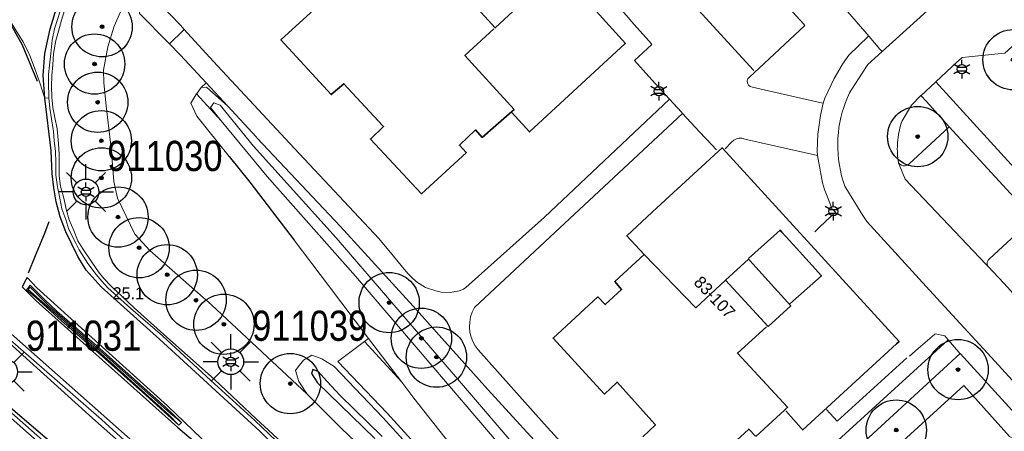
# Model space of a CAD drawing. Header units: metres. Extents: x 169249 to 194689, y 406250 to 412203.
# Tile 29 of 35: x 169959 to 170040, y 406946 to 406980. Entities that reach past the tile are written whole.
import ezdxf
from ezdxf.enums import TextEntityAlignment as Align

# ---------------------------------------------------------------- set-up
doc = ezdxf.new("R2010")
doc.units = ezdxf.units.M
doc.layers.get('0').update_dxf_attribs({"lineweight": 25})
for name, color, linetype, lineweight in [('B-WE-GR-BOOM-S', 90, 'Continuous', 25), ('B-WE-GW-TALUD_KRUIN-G', 90, 'Continuous', 18), ('B-WE-GW-TALUD_TEEN-G', 90, 'Continuous', 18), ('B-WE-IE-TERREINAFSCHEIDING_KUNSTMATIG_MUUR-G', 90, 'IE-TERREINAFSCHEIDING-KUNSTMATIG-DICHT', 18), ('B-WE-KL-ET_LS_OV_LICHTMAST-S', 190, 'Continuous', 25), ('B-WE-OG-BREUKLIJN-G', 7, 'Continuous', 18), ('B-WE-OG-TOPOGRAFIE_BEBOUWING-G', 1, 'Continuous', 35), ('B-WE-OG-TOPOGRAFIE_TERREIN_GROEN-GV', 92, 'Continuous', 18), ('B-WE-OG-TOPOGRAFIE_WATER-GV', 160, 'Continuous', 18), ('B-WE-OG-TOPOGRAFIE_WEG_BERM-GV', 62, 'Continuous', 18), ('B-WE-OG-TOPOGRAFIE_WEG_PARKEERPLAATS-G', 191, 'Continuous', 18), ('B-WE-OG-TOPOGRAFIE_WEG_RIJWEG-GV', 252, 'Continuous', 18), ('B-WE-OG-TOPOGRAFIE_WEG_VERHARD-G', 252, 'Continuous', 18), ('B-WE-OG-TOPOGRAFIE_WEG_VOETPAD-GV', 31, 'Continuous', 18)]:
    doc.layers.add(name, color=color, linetype=linetype, lineweight=lineweight)
for name, color, linetype in [('B-WE-OG-TOPOGRAFIE_WATER_SLOOT-GV', 7, 'Continuous'), ('B-WE-OG-TOPOGRAFIE_WEG_VERKEERSEILAND-GV', 7, 'Continuous'), ('B-WE-VW-MARKERING-G', 7, 'Continuous'), ('Label_Nummeraanduidingreeks', 7, 'Continuous'), ('Label_Puntobject', 7, 'Continuous')]:
    doc.layers.add(name, color=color, linetype=linetype)
doc.styles.add('ARIAL', font='ARIALN.TTF', dxfattribs={"height": 1})
doc.styles.add('NLCS-ISO', font='txt')
doc.linetypes.add('IE-TERREINAFSCHEIDING-KUNSTMATIG-DICHT', pattern='A,8,-1,[82,NLCS.SHX,S=0.75,R=90,X=0,Y=0],-1', length=10)

# ---------------------------------------------------------------- blocks, each defined once
blk = doc.blocks.new('SGR-BOOM_01')
at = {"ltscale": 0.1}
h = blk.add_hatch(color=256, dxfattribs=at)
edge = h.paths.add_edge_path()
edge.add_arc((0, 0), 0.15, 0, 360)
for radius in [2.5, 0.045]:
    blk.add_circle((0, 0), radius)
blk.add_circle((0, 0), 0.15, dxfattribs=at)
blk = doc.blocks.new('B-SIE-WEG_LICHTMAST-SO')
at = {"ltscale": 0.1}
for p, q in [((-0.334, 0.193), (-0.668, 0.386)), ((0, 0.386), (0, 0.772)), ((0.334, 0.193), (0.668, 0.386)), ((-0.334, -0.193), (-0.668, -0.386)), ((0, -0.386), (0, -0.772)), ((0.334, -0.193), (0.668, -0.386))]:
    blk.add_line(p, q, dxfattribs=at)
at = {"flags": 128}
for points in [[(-0.354, 0.152), (0.354, 0.152)], [(-0.354, -0.152), (0.354, -0.152)]]:
    blk.add_lwpolyline(points, dxfattribs=at)
at = {"ltscale": 0.1}
blk.add_circle((0, 0), 0.386, dxfattribs=at)
at = {"style": 'NLCS-ISO'}
blk.add_attdef('TYPE', text='', height=0.549, dxfattribs=at).set_placement((0, 0.772), align=Align.BOTTOM_CENTER)
blk = doc.blocks.new('LM')
for p, q in [((-0.47, 0.612), (-0.47, 1.834)), ((-1.227, 0.299), (-2.091, 1.163)), ((0.287, 0.298), (1.152, 1.163)), ((-1.54, -0.458), (-2.762, -0.458)), ((0.599, -0.458), (1.822, -0.458)), ((-1.226, -1.215), (-2.091, -2.08)), ((-0.47, -1.527), (-0.47, -2.75)), ((0.286, -1.214), (1.152, -2.08))]:
    blk.add_line(p, q)
blk.add_circle((-0.47, -0.458), 1.07)
at = {"color": 7, "style": 'ARIAL'}
blk.add_attdef('MASTNR.', (1.3, 1.28), '', height=2.5, dxfattribs=at)

msp = doc.modelspace()

# ---------------------------------------------------------------- linework, layer by layer
at = {"layer": 'B-WE-GW-TALUD_KRUIN-G'}
for points in [[(169975.521, 406971.801, 13.334), (169974.957, 406972.484, 13.34), (169974.635, 406972.892, 13.316), (169974.899, 406973.28, 13.316), (169975.413, 406973.088, 13.324), (169978.203, 406969.685, 13.38), (169985.043, 406962.086, 13.324), (169994.93, 406950.599, 13.393), (169996.434, 406948.852, 13.404), (170006.414, 406937.204, 13.388), (170011.956, 406930.483, 13.188), (170013.85, 406927.844, 13.396), (170014.94, 406925.878, 13.46), (170018.561, 406920.588, 13.388), (170024.402, 406911.842, 13.42), (170035.86, 406895.225, 13.356), (170037.789, 406892.293, 13.346), (170039.875, 406889.123, 13.335), (170040.386, 406888.346, 13.332), (170040.253, 406887.964, 13.364), (170039.722, 406887.6, 13.404), (170039.282, 406887.647, 13.404)], [(170039.282, 406887.647, 13.404), (170034.381, 406895.504, 13.388), (170033.888, 406896.224, 13.389), (170028.624, 406903.91, 13.396), (170021.41, 406914.438, 13.484), (170013.876, 406925.655, 13.492), (170012.406, 406927.943, 13.3), (170007.255, 406934.458, 13.356), (170005.409, 406936.717, 13.372), (170000.615, 406942.582, 13.412), (169986.662, 406958.908, 13.22), (169979.336, 406967.182, 13.292), (169975.521, 406971.801, 13.334)]]:
    msp.add_polyline3d(points, dxfattribs=at)
at = {"layer": 'B-WE-GW-TALUD_TEEN-G'}
msp.add_line((169990.482, 406950.136, 12.099), (169987.735, 406953.758, 12.172), dxfattribs=at)
for points in [[(169973.863, 406974.566, 12.688), (169974.289, 406974.579, 12.709), (169976.07, 406973.002, 12.771)], [(170008.04, 406926.618, 11.889), (170006.521, 406928.825, 11.918), (170002.806, 406934.228, 11.881), (169998.42, 406940.005, 11.95), (169991.489, 406948.808, 12.072), (169990.482, 406950.136, 12.099)]]:
    msp.add_polyline3d(points, dxfattribs=at)
at = {"layer": 'B-WE-IE-TERREINAFSCHEIDING_KUNSTMATIG_MUUR-G'}
msp.add_polyline3d([(170032.37, 406952.149, 13.52), (170026.607, 406946.881, 13.52), (170025.697, 406947.856, 13.52)], dxfattribs=at)
at = {"layer": 'B-WE-OG-BREUKLIJN-G'}
msp.add_polyline3d([(169972.23, 406946.795, 12.345), (169971.297, 406947.531, 12.441), (169966.051, 406952.241, 12.558), (169961.216, 406956.466, 12.599), (169959.657, 406958.012, 12.637), (169959.493, 406957.815, 12.649), (169964.957, 406953.041, 12.537), (169971.166, 406947.426, 12.437), (169972.01, 406946.55, 12.367)], dxfattribs=at)
at = {"layer": 'B-WE-OG-TOPOGRAFIE_BEBOUWING-G'}
for points in [[(169987.782, 406985.298, 21.44), (169987.743, 406985.341, 21.44), (169986.348, 406986.876, 21.44), (169994.325, 406994.246, 21.44), (169994.423, 406994.337, 21.44), (170009.027, 406978.207, 21.44), (170009.022, 406978.203, 21.44), (170001.067, 406970.87, 21.44), (169999.582, 406972.522, 21.44)], [(169996.682, 406984.914, 25.06), (169997.915, 406983.577, 25.06), (170000.079, 406981.231, 25.06), (169998.229, 406979.5, 25.06), (169994.707, 406983.384, 25.06), (169996.535, 406985.074, 25.06), (169996.682, 406984.914, 25.06)], [(169984.136, 406981.875, 24.08), (169980.461, 406978.523, 24.08), (169984.643, 406973.977, 24.08), (169985.69, 406974.874, 24.08), (169985.692, 406974.872, 24.08), (169988.896, 406971.41, 24.08), (169988.983, 406971.316, 24.08), (169987.883, 406970.286, 24.08), (169992.106, 406965.761, 24.08), (169992.111, 406965.755, 24.08), (169995.849, 406969.16, 24.08), (169995.838, 406969.172, 24.08), (169995.273, 406969.771, 24.08), (169995.304, 406969.8, 24.08), (169996.585, 406971.023, 24.08), (169996.601, 406971.038, 24.08), (169997.162, 406970.417, 24.08), (169998.281, 406971.402, 24.08), (169999.611, 406972.574, 24.08), (169999.801, 406972.742, 24.08), (169995.719, 406977.216, 24.08), (169998.124, 406979.433, 24.08)], [(170010.594, 406960.719, 21.42), (170010.568, 406960.746, 21.42), (170009.142, 406962.259, 21.42), (170010.85, 406963.836, 21.42), (170011.645, 406964.57, 21.42), (170016.727, 406969.263, 21.42), (170017.051, 406969.562, 21.42), (170017.081, 406969.529, 21.42), (170031.725, 406953.49, 21.42), (170031.515, 406953.298, 21.42), (170023.739, 406946.173, 21.42), (170023.613, 406946.315, 21.42), (170022.338, 406947.757, 21.42)], [(170019.244, 406960.369, 24.09), (170021.856, 406962.736, 24.09), (170022, 406962.577, 24.09), (170023.212, 406961.243, 24.09), (170025.29, 406958.955, 24.09), (170022.68, 406956.623, 24.09)], [(170010.478, 406945.591, 24.02), (170011.515, 406946.593, 24.02), (170011.478, 406946.635, 24.02), (170008.344, 406950.13, 24.02), (170007.294, 406949.134, 24.02), (170007.248, 406949.184, 24.02), (170003.041, 406953.781, 24.02), (170006.742, 406957.193, 24.02), (170007.361, 406956.554, 24.02), (170008.709, 406957.814, 24.02), (170008.164, 406958.475, 24.02), (170010.601, 406960.709, 24.02), (170014.86, 406956.299, 24.02), (170017.3, 406958.562, 24.02)], [(170019.229, 406960.338, 25.07), (170019.372, 406960.179, 25.07), (170020.597, 406958.822, 25.07), (170022.74, 406956.447, 25.07), (170020.878, 406954.752, 25.07), (170017.341, 406958.591, 25.07), (170019.229, 406960.338, 25.07)], [(170020.739, 406954.727, 24.02), (170018.34, 406952.525, 24.02), (170022.488, 406948.052, 24.02), (170022.223, 406947.809, 24.02), (170019.837, 406945.615, 24.02)], [(170019.808, 406945.647, 24.02), (170019.268, 406946.24, 24.02), (170019.239, 406946.213, 24.02), (170017.949, 406945.008, 24.02)]]:
    msp.add_polyline3d(points, dxfattribs=at)
at = {"layer": 'B-WE-OG-TOPOGRAFIE_TERREIN_GROEN-GV'}
msp.add_line((169974.274, 406974.946, 12.78), (169973.863, 406974.566, 12.688), dxfattribs=at)
for points in [[(169973.863, 406974.566, 12.688), (169973.514, 406974.082, 12.678), (169973.47, 406974.021, 12.676)], [(169987.408, 406953.51, 12.159), (169985.196, 406951.833, 12.079), (169989.276, 406947.549, 11.974), (169996.571, 406939.545, 11.837), (170004.295, 406930.802, 11.854), (170008.04, 406926.618, 11.889)]]:
    msp.add_polyline3d(points, dxfattribs=at)
at = {"layer": 'B-WE-OG-TOPOGRAFIE_WATER-GV'}
for p, q in [((169975.521, 406971.801, 9.716), (169973.47, 406974.021, 12.676)), ((169987.735, 406953.758, 12.172), (169987.408, 406953.51, 12.159)), ((169987.408, 406953.51, 12.159), (169990.482, 406950.136, 5.621))]:
    msp.add_line(p, q, dxfattribs=at)
for points in [[(169973.47, 406974.021, 12.676), (169973.322, 406973.816, 12.672), (169972.991, 406973.267, 12.672), (169973.482, 406972.194, 12.65), (169976.176, 406968.839, 12.592)], [(169981.555, 406961.892, 12.388), (169984.405, 406958.151, 12.261), (169987.735, 406953.758, 12.172)], [(169983.862, 406952.051, 12.092), (169983.039, 406952.358, 12.115), (169982.337, 406951.96, 12.114), (169981.904, 406951.4, 12.123), (169981.673, 406951.1, 12.127), (169981.94, 406950.183, 12.148), (169982.649, 406949.126, 12.16)], [(170010.279, 406923.368, 11.847), (170003.922, 406930.469, 11.854), (169996.199, 406939.211, 11.837), (169988.91, 406947.208, 11.974), (169984.88, 406951.439, 12.079), (169983.862, 406952.051, 12.092)], [(169982.649, 406949.126, 12.16), (169985.458, 406946.323, 12.043), (169992.032, 406940.037, 11.942), (169999.691, 406932.132, 11.871), (170008.598, 406922.006, 11.93), (170015.987, 406913.234, 11.968), (170020.901, 406906.98, 11.958), (170021.715, 406906.133, 11.961)]]:
    msp.add_polyline3d(points, dxfattribs=at)
at = {"layer": 'B-WE-OG-TOPOGRAFIE_WATER_SLOOT-GV'}
for points in [[(169976.176, 406968.839, 12.592), (169977.891, 406966.703, 12.554), (169981.555, 406961.892, 12.388)], [(169988.871, 406945.629, 11.432), (169985.378, 406949.029, 11.412), (169984.275, 406950.203, 11.313), (169983.54, 406951.011, 11.265), (169983.111, 406951.182, 11.265), (169982.99, 406950.84, 11.265), (169983.488, 406950.085, 11.265), (169988.257, 406945.449, 11.264)]]:
    msp.add_polyline3d(points, dxfattribs=at)
at = {"layer": 'B-WE-OG-TOPOGRAFIE_WEG_BERM-GV'}
for points in [[(169982.649, 406949.126, 12.16), (169974.698, 406956.536, 12.364), (169969.594, 406961.05, 12.468), (169968.339, 406962.41, 12.526), (169966.92, 406965.372, 12.635), (169966.609, 406966.776, 12.632), (169966.397, 406969.539, 12.64), (169965.975, 406973.044, 12.63), (169965.79, 406974.945, 12.63), (169965.762, 406976.001, 12.621), (169966.11, 406977.922, 12.598), (169966.622, 406979.636, 12.554), (169967.394, 406981.329, 12.526), (169968.212, 406982.601, 12.485), (169968.779, 406983.255, 12.675)], [(169980.845, 406944.855, 12.336), (169978.416, 406947.091, 12.381), (169974.935, 406950.374, 12.436), (169970.762, 406954.073, 12.495), (169968.301, 406956.278, 12.56), (169966.341, 406958.155, 12.622), (169965.825, 406958.673, 12.623), (169965.404, 406959.197, 12.637), (169964.718, 406960.159, 12.657), (169964.027, 406961.179, 12.694), (169963.63, 406961.843, 12.724), (169963.28, 406962.7, 12.727), (169962.912, 406963.594, 12.733), (169962.665, 406964.485, 12.731), (169962.478, 406965.27, 12.748), (169962.19, 406966.39, 12.749), (169962.084, 406967.196, 12.742), (169962.065, 406968.237, 12.743), (169962.064, 406969.035, 12.742), (169962.015, 406969.888, 12.743), (169961.901, 406971.138, 12.733), (169961.714, 406972.061, 12.725), (169961.538, 406972.909, 12.725), (169961.478, 406973.768, 12.728), (169961.449, 406974.679, 12.727), (169961.454, 406975.555, 12.723), (169961.554, 406976.429, 12.715), (169961.591, 406977.381, 12.715), (169961.806, 406978.447, 12.682), (169962.031, 406979.232, 12.67), (169962.261, 406980.138, 12.666), (169962.654, 406981.385, 12.64)]]:
    msp.add_polyline3d(points, dxfattribs=at)
at = {"layer": 'B-WE-OG-TOPOGRAFIE_WEG_PARKEERPLAATS-G'}
for points in [[(169996.965, 406996.432, 12.55), (169997.027, 406996.49, 12.552), (170003.286, 407002.341, 12.72), (170003.384, 407002.233, 12.72), (170013.837, 406990.738, 12.7), (170023.793, 406979.827, 12.651), (170023.905, 406979.704, 12.65), (170019.294, 406975.401, 12.61), (170019.189, 406975.265, 12.607), (170019.141, 406975.1, 12.603), (170019.157, 406974.929, 12.6), (170019.244, 406974.764, 12.603), (170019.391, 406974.647, 12.607), (170019.571, 406974.598, 12.61), (170022.839, 406973.852, 12.538), (170025.402, 406973.267, 12.481), (170025.438, 406973.259, 12.48)], [(170019.688, 406975.979, 12.41), (170019.639, 406976.033, 12.41), (169999.207, 406998.354, 12.43)], [(170012.694, 406973.58, 12.52), (170012.65, 406973.628, 12.52), (170010.971, 406975.48, 12.52), (170009.782, 406976.792, 12.52), (170009.789, 406976.799, 12.52), (170011.232, 406978.129, 12.52), (170010.998, 406978.392, 12.518), (170009.723, 406979.824, 12.51), (170009.083, 406980.556, 12.51), (169996.14, 406995.352, 12.5), (169996.043, 406995.462, 12.5)], [(170013.777, 406972.405, 12.53), (170013.687, 406972.503, 12.529), (170012.694, 406973.58, 12.52)], [(170016.581, 406969.378, 12.51), (170016.191, 406969.799, 12.513), (170015.175, 406970.895, 12.52), (170013.777, 406972.405, 12.53)], [(170035.889, 406971.298, 12.55), (170035.867, 406971.278, 12.55), (170032.533, 406968.206, 12.49), (170032.396, 406968.117, 12.49), (170032.24, 406968.07, 12.49), (170032.077, 406968.068, 12.49), (170031.92, 406968.111, 12.49), (170031.781, 406968.197, 12.49), (170031.671, 406968.317, 12.49)], [(170042.856, 406963.69, 12.55), (170042.809, 406963.741, 12.55), (170042.227, 406964.377, 12.55), (170035.889, 406971.298, 12.55)], [(170024.964, 406968.932, 12.48), (170024.95, 406968.935, 12.48), (170018.934, 406970.281, 12.519), (170018.707, 406970.345, 12.521), (170018.471, 406970.354, 12.521), (170018.328, 406970.325, 12.521), (170018.24, 406970.308, 12.521), (170018.014, 406970.201, 12.52), (170017.821, 406970.04, 12.518), (170017.304, 406969.462, 12.511)], [(170039.114, 406959.707, 12.46), (170039.052, 406959.823, 12.46), (170039.026, 406959.951, 12.46), (170039.04, 406960.082, 12.46), (170039.111, 406960.231, 12.46), (170039.231, 406960.344, 12.46), (170042.856, 406963.69, 12.55)], [(170045.795, 406942.627, 12.42), (170045.782, 406942.615, 12.42), (170045.107, 406941.987, 12.44), (170045.015, 406941.752, 12.445), (170044.99, 406941.501, 12.45), (170045.017, 406941.314, 12.45), (170045.081, 406941.136, 12.45), (170045.18, 406940.975, 12.45), (170048.815, 406936.923, 12.52), (170033.648, 406923.08, 12.52), (170021.885, 406935.971, 12.56), (170021.939, 406936.02, 12.56), (170037.089, 406949.845, 12.56), (170040.88, 406945.636, 12.41), (170041.045, 406945.538, 12.413), (170041.228, 406945.482, 12.417), (170041.419, 406945.471, 12.42), (170041.59, 406945.5, 12.427), (170041.751, 406945.566, 12.433), (170041.894, 406945.664, 12.44), (170042.52, 406946.23, 12.45)]]:
    msp.add_polyline3d(points, dxfattribs=at)
at = {"layer": 'B-WE-OG-TOPOGRAFIE_WEG_RIJWEG-GV'}
for p, q in [((169961.22, 406973.707, 12.607), (169960.893, 406973.676, 12.625)), ((169972.23, 406946.795, 12.345), (169972.01, 406946.55, 12.367))]:
    msp.add_line(p, q, dxfattribs=at)
for points in [[(169961.22, 406973.707, 12.607), (169961.214, 406973.775, 12.607), (169961.197, 406974.921, 12.611), (169961.2, 406975.64, 12.622), (169961.266, 406976.414, 12.607), (169961.382, 406977.373, 12.608), (169961.488, 406978.492, 12.585), (169961.685, 406979.432, 12.578), (169961.938, 406980.185, 12.559), (169962.323, 406981.412, 12.531), (169962.669, 406982.14, 12.53), (169963.034, 406982.95, 12.497), (169963.427, 406983.68, 12.479), (169963.98, 406984.575, 12.443), (169964.466, 406985.281, 12.44), (169965.767, 406986.908, 12.416), (169967.869, 406989.15, 12.396)], [(169960.893, 406973.676, 12.625), (169960.685, 406974.26, 12.623), (169960.437, 406975.024, 12.63), (169960.035, 406976.203, 12.616), (169959.645, 406977.2, 12.609), (169959.103, 406978.304, 12.605), (169958.335, 406979.547, 12.592), (169957.636, 406980.699, 12.593), (169957.047, 406981.546, 12.593), (169956.344, 406982.389, 12.592), (169955.573, 406983.244, 12.59)], [(169981.797, 406943.63, 12.214), (169978.293, 406946.951, 12.279), (169974.647, 406950.269, 12.319), (169970.636, 406953.981, 12.378), (169968.003, 406956.243, 12.411), (169966.116, 406957.941, 12.465), (169965.623, 406958.508, 12.483), (169965.151, 406959.045, 12.485), (169964.463, 406959.963, 12.534), (169963.723, 406961.103, 12.569), (169963.425, 406961.707, 12.58), (169962.863, 406962.775, 12.602), (169962.621, 406963.615, 12.606), (169962.306, 406964.501, 12.606), (169962.115, 406965.396, 12.604), (169961.946, 406966.329, 12.604), (169961.793, 406967.286, 12.623), (169961.783, 406968.367, 12.626), (169961.764, 406969.254, 12.625), (169961.663, 406970.158, 12.628), (169961.616, 406970.923, 12.61), (169961.444, 406971.963, 12.609), (169961.301, 406972.847, 12.611), (169961.22, 406973.707, 12.607)], [(169972.01, 406946.55, 12.367), (169969.228, 406949.081, 12.426), (169965.404, 406952.516, 12.514), (169962.287, 406955.19, 12.576), (169960.142, 406957.136, 12.598), (169959.36, 406957.795, 12.64), (169959.658, 406958.168, 12.624), (169960.898, 406956.942, 12.594), (169961.871, 406956.022, 12.579), (169965.206, 406953.129, 12.498), (169970.898, 406948.062, 12.399), (169972.23, 406946.795, 12.345)], [(169957.602, 406953.992, 12.609), (169965.577, 406947.031, 12.507), (169975.952, 406937.588, 12.381), (169976.692, 406936.915, 12.372), (169981.123, 406932.489, 12.335), (169984.602, 406929.006, 12.304), (169988.319, 406925.219, 12.248), (169992.161, 406921.13, 12.234), (169996.797, 406915.918, 12.216), (170001.263, 406910.905, 12.197), (170006.679, 406904.544, 12.184), (170013.492, 406896.181, 12.251), (170020.411, 406887.51, 12.33), (170026.048, 406880.468, 12.322)], [(170023.393, 406879.424, 12.301), (170016.06, 406888.528, 12.265), (170009.164, 406896.607, 12.193), (170002.718, 406903.928, 12.196), (169998.027, 406909.025, 12.117), (169994.908, 406912.348, 12.056), (169989.815, 406917.557, 12.121), (169984.826, 406922.671, 12.201), (169976.925, 406930.562, 12.255), (169973.169, 406934.079, 12.326), (169968.497, 406938.301, 12.356), (169962.804, 406943.469, 12.4), (169954.622, 406950.64, 12.621)]]:
    msp.add_polyline3d(points, dxfattribs=at)
at = {"layer": 'B-WE-OG-TOPOGRAFIE_WEG_VERHARD-G'}
for p, q in [((170030.32, 406977.538, 12.32), (170041.716, 406987.846, 12.35)), ((169976.07, 406973.002, 12.771), (169974.274, 406974.946, 12.78)), ((170036.785, 406952.496, 12.48), (170042.52, 406946.23, 12.45))]:
    msp.add_line(p, q, dxfattribs=at)
for points in [[(169995.692, 406995.288, 12.57), (169995.021, 406995.591, 12.57), (169994.991, 406995.604, 12.57), (169993.326, 406996.356, 12.572), (169991.07, 406997.374, 12.573), (169983.648, 407000.894, 12.57), (169979.065, 406996.322, 12.553), (169973.917, 406991.1, 12.571), (169970.581, 406987.537, 12.626), (169970.487, 406984.167, 12.709), (169970.412, 406981.502, 12.775), (169972.124, 406979.714, 12.804), (169972.448, 406979.375, 12.809)], [(170022.886, 406986.147, 12.62), (170023.489, 406985.449, 12.596), (170029.251, 406978.776, 12.363), (170030.145, 406977.741, 12.327), (170030.32, 406977.538, 12.32)], [(170044.87, 406981.357, 12.4), (170040.505, 406977.407, 12.36), (170036.961, 406977.053, 12.28), (170036.502, 406976.632, 12.334), (170036.112, 406976.274, 12.38), (170034.789, 406975.036, 12.42)], [(169972.448, 406979.375, 12.809), (169972.371, 406979.3, 12.807), (169971.22, 406978.184, 12.775)], [(169972.448, 406979.375, 12.809), (169974.843, 406976.752, 12.77), (169981.594, 406969.503, 12.67), (169988.57, 406962.04, 12.69), (169989.787, 406960.571, 12.698), (169990.686, 406959.505, 12.704), (169991.014, 406959.115, 12.706), (169991.275, 406958.865, 12.708), (169991.699, 406958.459, 12.71), (169992.452, 406957.983, 12.699), (169993.307, 406957.691, 12.687), (169993.747, 406957.603, 12.68), (169994.504, 406957.574, 12.695), (169995.255, 406957.71, 12.711), (169995.614, 406957.831, 12.72), (169995.79, 406957.988, 12.719), (170002.332, 406963.805, 12.67), (170012.694, 406973.58, 12.52)], [(170029.199, 406978.816, 12.42), (170027.555, 406977.236, 12.48), (170027.034, 406976.49, 12.488), (170026.997, 406976.426, 12.489), (170026.353, 406975.305, 12.5), (170025.58, 406973.684, 12.484), (170025.438, 406973.259, 12.48)], [(170047.567, 406943.23, 12.33), (170039.366, 406952.206, 12.37), (170034.564, 406957.438, 12.41), (170029.048, 406963.453, 12.43), (170028.736, 406963.955, 12.432), (170027.625, 406965.741, 12.438), (170027.229, 406966.378, 12.44), (170027.087, 406966.806, 12.44), (170026.962, 406967.241, 12.44), (170026.858, 406967.683, 12.44), (170026.774, 406968.129, 12.44), (170026.71, 406968.579, 12.44), (170026.666, 406969.032, 12.44), (170026.642, 406969.485, 12.44), (170026.639, 406969.937, 12.44), (170026.656, 406970.388, 12.44), (170026.691, 406970.814, 12.43), (170026.745, 406971.24, 12.43), (170026.817, 406971.664, 12.43), (170026.907, 406972.085, 12.43), (170027.015, 406972.502, 12.43), (170027.14, 406972.913, 12.43), (170027.283, 406973.319, 12.43), (170027.442, 406973.717, 12.43), (170027.618, 406974.107, 12.43), (170027.813, 406974.41, 12.427), (170028.678, 406975.758, 12.416), (170029.126, 406976.456, 12.41), (170030.003, 406977.251, 12.344), (170030.32, 406977.538, 12.32)], [(170034.789, 406975.036, 12.42), (170034.744, 406974.995, 12.421), (170033.547, 406973.9, 12.45), (170033.542, 406973.895, 12.45)], [(170034.789, 406975.036, 12.42), (170046.403, 406962.248, 12.56), (170055.175, 406952.76, 12.52), (170061.199, 406946.119, 12.54), (170061.276, 406946.034, 12.54), (170060.265, 406945.105, 12.54), (170060.524, 406944.723, 12.364), (170060.634, 406944.561, 12.29), (170073.451, 406930.593, 12.29), (170087.684, 406915.127, 12.32), (170087.711, 406915.097, 12.32), (170097.439, 406922.642, 12.37)], [(170033.542, 406973.895, 12.45), (170032.75, 406973.085, 12.45), (170031.974, 406971.793, 12.47), (170031.912, 406971.603, 12.47), (170031.855, 406971.411, 12.47), (170031.803, 406971.218, 12.47), (170031.757, 406971.023, 12.47), (170031.716, 406970.827, 12.47), (170031.681, 406970.63, 12.47), (170031.651, 406970.432, 12.47), (170031.626, 406970.234, 12.47), (170031.607, 406970.035, 12.47), (170031.593, 406969.844, 12.47), (170031.586, 406969.653, 12.47), (170031.583, 406969.462, 12.47), (170031.584, 406969.27, 12.47), (170031.592, 406969.078, 12.47), (170031.604, 406968.887, 12.47), (170031.621, 406968.696, 12.47), (170031.643, 406968.506, 12.47), (170031.671, 406968.317, 12.49)], [(170033.542, 406973.895, 12.45), (170033.996, 406973.393, 12.469), (170035.889, 406971.298, 12.55)], [(170043.628, 406887.582, 12.171), (170043.282, 406888.081, 12.193), (170040.138, 406892.616, 12.39), (170035.374, 406899.736, 12.66), (170029.453, 406908.452, 12.62), (170023.268, 406917.618, 12.72), (170021.87, 406919.634, 12.712), (170018.811, 406924.045, 12.696), (170017.686, 406925.644, 12.69), (170014.168, 406930.611, 12.73), (170013.251, 406931.825, 12.74), (170012.695, 406932.515, 12.735), (170011.346, 406934.186, 12.724), (170008.386, 406937.643, 12.7), (170004.267, 406942.249, 12.7), (170003.229, 406943.392, 12.7), (169997.614, 406949.525, 12.75), (169991.43, 406956.428, 12.7), (169985.367, 406963.051, 12.72), (169978.502, 406970.372, 12.759), (169978.404, 406970.477, 12.76), (169976.07, 406973.002, 12.771)], [(170025.438, 406973.259, 12.48), (170025.202, 406972.241, 12.48), (170024.993, 406970.685, 12.48), (170024.934, 406969.281, 12.48), (170024.964, 406968.932, 12.48)], [(170013.777, 406972.405, 12.53), (170003.17, 406962.543, 12.66), (169996.521, 406956.32, 12.7), (169996.331, 406955.938, 12.7), (169996.196, 406955.533, 12.7), (169996.118, 406955.113, 12.7), (169996.099, 406954.687, 12.7), (169996.14, 406954.262, 12.7), (169996.233, 406953.866, 12.692), (169996.378, 406953.486, 12.685), (169996.572, 406953.128, 12.677), (169996.812, 406952.799, 12.67), (170002.299, 406946.678, 12.678), (170003.68, 406945.157, 12.68)], [(170024.964, 406968.932, 12.48), (170025.389, 406966.663, 12.48), (170025.55, 406966.109, 12.48), (170026.012, 406964.904, 12.485), (170026.165, 406964.505, 12.487), (170026.254, 406964.416, 12.488), (170026.456, 406964.213, 12.49), (170025.155, 406962.998, 12.49), (170024.728, 406962.599, 12.49)], [(170031.671, 406968.317, 12.49), (170031.785, 406968.05, 12.47), (170032.246, 406966.964, 12.39), (170038.923, 406959.909, 12.458), (170039.114, 406959.707, 12.46)], [(170039.114, 406959.707, 12.46), (170040.406, 406958.325, 12.464), (170041.5, 406957.155, 12.467), (170042.597, 406955.982, 12.47)], [(170032.589, 406952.287, 12.49), (170033.319, 406952.92, 12.49), (170034.654, 406954.077, 12.49), (170034.715, 406954.13, 12.49), (170035.532, 406953.964, 12.49), (170035.787, 406953.648, 12.46)], [(170020.971, 406940.123, 12.58), (170035.759, 406953.623, 12.46), (170035.787, 406953.648, 12.46)], [(170035.787, 406953.648, 12.46), (170036.67, 406952.629, 12.478), (170036.742, 406952.546, 12.479), (170036.785, 406952.496, 12.48)], [(170042.292, 406892.306, 12.244), (170038.312, 406898.401, 12.62), (170031.803, 406907.928, 12.62), (170026.143, 406916.418, 12.71), (170020.377, 406924.839, 12.69), (170016.495, 406930.566, 12.65), (170016.345, 406930.98, 12.653), (170016.248, 406931.41, 12.655), (170016.207, 406931.848, 12.658), (170016.221, 406932.288, 12.66), (170016.291, 406932.724, 12.658), (170016.416, 406933.149, 12.656), (170016.594, 406933.553, 12.654), (170016.822, 406933.932, 12.652), (170017.096, 406934.279, 12.65), (170017.612, 406934.764, 12.64), (170018.978, 406936.049, 12.613), (170020.551, 406937.527, 12.582), (170023.678, 406940.468, 12.52), (170036.785, 406952.496, 12.48)]]:
    msp.add_polyline3d(points, dxfattribs=at)
at = {"layer": 'B-WE-OG-TOPOGRAFIE_WEG_VERKEERSEILAND-GV'}
for points in [[(169964.851, 406947.152, 12.634), (169957.613, 406953.654, 12.737), (169954.93, 406950.64, 12.777), (169962.431, 406944.281, 12.67), (169973.374, 406934.284, 12.513)], [(169976.051, 406937.063, 12.514), (169971.112, 406941.601, 12.629), (169964.851, 406947.152, 12.634)]]:
    msp.add_polyline3d(points, dxfattribs=at)
at = {"layer": 'B-WE-OG-TOPOGRAFIE_WEG_VOETPAD-GV'}
msp.add_line((169971.101, 406978.304, 12.772), (169971.22, 406978.184, 12.775), dxfattribs=at)
for points in [[(169968.779, 406983.255, 12.675), (169968.744, 406980.687, 12.733), (169971.101, 406978.304, 12.772)], [(169971.22, 406978.184, 12.775), (169972.141, 406977.253, 12.79), (169974.274, 406974.946, 12.78)]]:
    msp.add_polyline3d(points, dxfattribs=at)
at = {"layer": 'B-WE-VW-MARKERING-G'}
for points in [[(169960.893, 406973.676, 12.625), (169960.756, 406975.543, 12.622), (169960.892, 406977.38, 12.613), (169961.327, 406979.426, 12.589), (169961.974, 406981.499, 12.554), (169962.974, 406983.71, 12.526), (169964.144, 406985.526, 12.485), (169965.51, 406987.186, 12.434), (169967.585, 406989.396, 12.435)], [(169978.727, 406946.057, 12.285), (169970.402, 406953.705, 12.374), (169965.551, 406958.019, 12.494), (169964.305, 406959.427, 12.526), (169963.617, 406960.539, 12.565), (169962.622, 406962.592, 12.62), (169962.153, 406963.844, 12.635), (169961.818, 406965.092, 12.634), (169961.631, 406966.232, 12.632), (169961.485, 406967.406, 12.642), (169961.401, 406969.299, 12.64), (169960.893, 406973.676, 12.625)], [(169975.973, 406943.431, 12.332), (169971.051, 406948.176, 12.397), (169960.209, 406957.936, 12.622), (169959.407, 406958.797, 12.634), (169959.308, 406958.613, 12.632), (169958.991, 406958.024, 12.624), (169960.162, 406956.88, 12.598), (169971.91, 406946.38, 12.359), (169975.747, 406943.121, 12.347)], [(170029.75, 406876.478, 12.333), (170013.796, 406896.441, 12.28), (170003.874, 406908.401, 12.244), (169996.716, 406916.638, 12.258), (169988.467, 406925.565, 12.231), (169982.212, 406931.994, 12.308), (169976.238, 406937.878, 12.399), (169969.394, 406944.131, 12.428), (169957.095, 406954.98, 12.653), (169956.854, 406954.674, 12.655), (169955.944, 406953.521, 12.66), (169953.58, 406951.107, 12.643), (169963.781, 406942.118, 12.471), (169972.903, 406933.802, 12.349), (169981.544, 406925.427, 12.275), (169993.814, 406912.845, 12.164), (170000.947, 406905.239, 12.177), (170008.53, 406896.713, 12.18), (170015.762, 406888.302, 12.222), (170021.708, 406880.958, 12.269)]]:
    msp.add_polyline3d(points, dxfattribs=at)
at = {"layer": 'B-WE-VW-MARKERING-G', "linetype": 'Continuous'}
for points in [[(169955.484, 406983.154, 12.59), (169956.989, 406981.362, 12.593), (169958.105, 406979.725, 12.592), (169958.995, 406978.098, 12.605), (169960.254, 406975.092, 12.622)], [(169959.526, 406959.197, 12.65), (169960.102, 406960.628, 12.654), (169960.874, 406962.47, 12.652), (169961.255, 406963.461, 12.687)], [(169978.727, 406946.057, 12.285), (169981.513, 406943.337, 12.247), (169989.404, 406935.412, 12.16), (169999.357, 406924.67, 12.157), (170005.578, 406917.676, 12.165), (170009.641, 406912.935, 12.167), (170013.371, 406908.395, 12.168), (170018.756, 406901.631, 12.175), (170024.45, 406894.251, 12.194), (170031.479, 406884.682, 12.224), (170034.677, 406880.187, 12.279)]]:
    msp.add_polyline3d(points, dxfattribs=at)

# ---------------------------------------------------------------- block references
for p, values in [((169964.767, 406966.357, 12.692), {'MASTNR.': '911030'}), ((169976.773, 406952.278, 12.334), {'MASTNR.': '911039'}), ((169958.023, 406951.451, 12.831), {'MASTNR.': '911031'})]:
    msp.add_blockref('LM', p).add_auto_attribs(values)
at = {"layer": 'B-WE-GR-BOOM-S', "color": 7}
for p in [(169965.633, 406979.595, 12.697), (170041.183, 406976.865, 12.38), (169965.009, 406976.505, 12.738), (169965.268, 406973.336, 12.583), (170033.274, 406970.491, 12.66), (169965.57, 406970.143, 12.6), (169965.58, 406967.058, 12.666), (169966.953, 406963.82, 12.554), (169968.703, 406961.271, 12.508), (169971.032, 406959.034, 12.508), (169973.425, 406956.923, 12.403), (169989.44, 406956.721, 13.564), (169975.734, 406954.931, 12.271), (169992.111, 406953.764, 13.555), (169993.362, 406952.202, 13.558), (170036.618, 406951.165, 12.61), (169981.247, 406950.01, 12.217), (170031.491, 406946.153, 12.64)]:
    msp.add_blockref('SGR-BOOM_01', p, dxfattribs=at)
at = {"layer": 'B-WE-KL-ET_LS_OV_LICHTMAST-S', "color": 7}
for p in [(170036.934, 406976.087, 12.28), (170011.812, 406974.25, 12.59), (169964.297, 406965.899, 12.692), (170026.275, 406964.303, 12.38), (169976.303, 406951.82, 12.334)]:
    msp.add_blockref('B-SIE-WEG_LICHTMAST-SO', p, dxfattribs=at)

# ---------------------------------------------------------------- texts
at = {"layer": 'Label_Nummeraanduidingreeks', "color": 7, "lineweight": 18}
msp.add_text('83-107', height=1, rotation=-46.4, dxfattribs=at).set_placement((170016.433, 406957.177), align=Align.MIDDLE)
at = {"layer": 'Label_Puntobject', "lineweight": 18}
msp.add_text('25.1', height=1, dxfattribs=at).set_placement((169967.81, 406957.502, 12.601), align=Align.MIDDLE)

doc.saveas('drawing.dxf')
